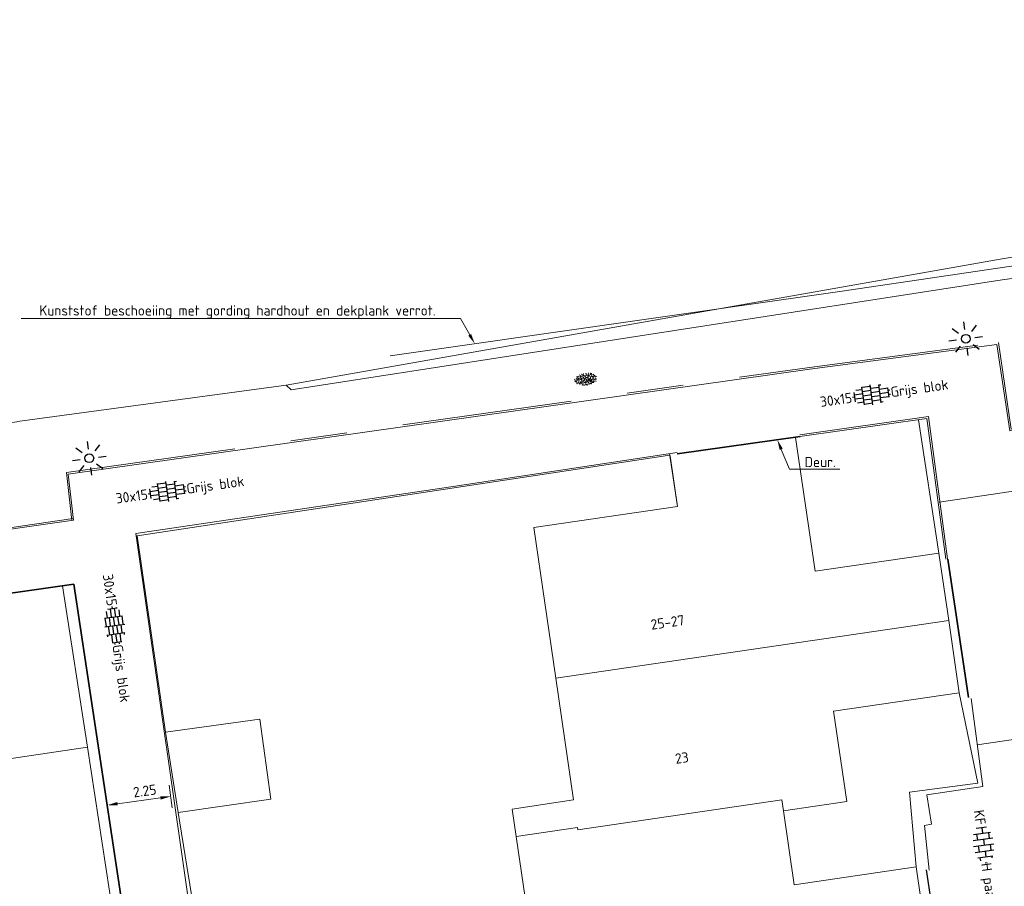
# Model space of a CAD drawing. Header units: metres. Extents: x 102746 to 103541, y 468531 to 469408.
# Tile 62 of 87: x 102965 to 103000, y 469114 to 469145. Entities that reach past the tile are written whole.
import ezdxf
from ezdxf import colors
from ezdxf.entities.mleader import LeaderData, LeaderLine
from ezdxf.enums import TextEntityAlignment as Align
from ezdxf.math import Vec2, Vec3

# ---------------------------------------------------------------- set-up
doc = ezdxf.new("R2010")
doc.units = ezdxf.units.M
doc.linetypes.add('VH-OPSLUITBAND_60X200', pattern=[12, 6, -2, 2, -2])
doc.layers.get('0').update_dxf_attribs({"lineweight": 25})
for name, color, linetype, lineweight in [('B-RO-GR-GRAS-S', 60, 'Continuous', 25), ('B-RO-IE-MEUBILAIR_WEGMEUBILAIR-S', 7, 'Continuous', 25), ('B-RO-IE-TERREINAFSCHEIDING_KUNSTMATIG_SCHUTTING-G', 90, 'IE-TERREINAFSCHEIDING-KUNSTMATIG-DICHT', 18), ('B-RO-OB-BESCHOEIING-G', 7, 'OB-BESCHOEIING', 18), ('B-RO-OG-BEBOUWING-G', 7, 'Continuous', 35), ('B-RO-OG-BGT-G', 253, 'Continuous', 13), ('B-RO-VH-KANTOPSLUITING_ACHTERKANTBAND-G', 253, 'Continuous', 18), ('B-RO-VH-KANTOPSLUITING_OPSLUITBAND_60X200-G', 150, 'VH-OPSLUITBAND_60X200', 18), ('B-RO-VH-VERHARDING-G', 252, 'Continuous', 18), ('B-RO-VH-VERHARDING_BETONSTRAATSTEEN-S', 252, 'Continuous', 25), ('B-RO-VH-VERHARDING_TEGEL_BETON-S', 252, 'Continuous', 25), ('X-XX-AL-M', 7, 'Continuous', 18), ('X-XX-AL-T18', 7, 'Continuous', 18)]:
    doc.layers.add(name, color=color, linetype=linetype, lineweight=lineweight)
doc.layers.add('Punten', color=7, linetype='Continuous')
doc.styles.add('NLCS-ISO', font='txt')
doc.styles.add('NLCS-ISO-M200-T18', font='txt', dxfattribs={"height": 0.36})
doc.linetypes.add('IE-TERREINAFSCHEIDING-KUNSTMATIG-DICHT', pattern='A,8,-1,[82,NLCS.shx,S=0.75,R=90,X=0,Y=0],-1', length=10)
doc.linetypes.add('OB-BESCHOEIING', pattern='A,30,-5,[1,NLCS.shx,S=1,R=0,X=0,Y=0],-5', length=40)
doc.dimstyles.new('NLCS-M200-T18-PIJL_L2_H1', dxfattribs={"dimscale": 0.2, "dimtxt": 2.5, "dimasz": 1.8, "dimexe": 2, "dimexo": 2, "dimgap": 0.7, "dimtad": 1, "dimzin": 0, "dimdsep": 46, "dimtxsty": 'NLCS-ISO-M200-T18', "dimcen": 0, "dimdle": 2, "dimclrd": 256, "dimclre": 256, "dimclrt": 256, "dimadec": 1, "dimazin": 0, "dimtfac": 1, "dimtdec": 3, "dimtofl": 0, "dimtmove": 0, "dimatfit": 3, "dimfxl": 2, "dimfxlon": 1, "dimtfillclr": 256, "dimtolj": 1, "dimtzin": 0, "dimlwd": -1, "dimlwe": -1, "dimarcsym": 0})

# ---------------------------------------------------------------- blocks, each defined once
blk = doc.blocks.new('*D248')
at = {"layer": 'Defpoints', "color": 0, "transparency": 16777216}
for p in [(102969.57, 469125.389), (102967.341, 469125.085, -3.94), (102970.635, 469117.592)]:
    blk.add_point(p, dxfattribs=at)
at = {"layer": 'X-XX-AL-M', "transparency": 16777216}
for p, q in [((102970.581, 469117.988), (102970.689, 469117.196)), ((102968.362, 469117.607), (102968.46, 469116.891)), ((102968.763, 469117.336), (102970.278, 469117.543))]:
    blk.add_line(p, q, dxfattribs=at)
for points in [[(102968.754, 469117.396), (102968.771, 469117.277), (102968.406, 469117.287)], [(102970.27, 469117.603), (102970.287, 469117.484), (102970.635, 469117.592)]]:
    blk.add_solid(points, dxfattribs=at)
at = {"layer": 'X-XX-AL-M', "transparency": 16777216, "insert": (102969.723, 469117.79), "char_height": 0.36, "attachment_point": 5, "rotation": 7.7766, "style": 'NLCS-ISO-M200-T18'}
blk.add_mtext('\\A1;2.25', dxfattribs=at)
blk = doc.blocks.new('B-SIE-WEG_LICHTMAST_SPOT-SO')
for p, q in [((-2.12, 2.12), (-1.15, 1.15)), ((0, 1.62), (0, 3)), ((1.15, 1.15), (2.12, 2.12)), ((-3, 0), (-1.62, 0)), ((-2.12, -2.12), (-1.15, -1.15)), ((0, -3), (0, -1.62)), ((1.15, -1.15), (2.12, -2.12)), ((1.62, 0), (3, 0))]:
    blk.add_line(p, q)
blk.add_circle((0, 0), 0.77)
at = {"style": 'NLCS-ISO'}
blk.add_attdef('TYPE', text='', height=1.8, dxfattribs=at).set_placement((0, 3), align=Align.BOTTOM_CENTER)
blk = doc.blocks.new('SVH-TEGEL_300X150_DUN_HALFST_KL-SO')
for p, q in [((0, -1.78), (0, 1.78)), ((-3, 0), (-3.39, 0)), ((-3, 0.75), (-3.08, 0.75)), ((-3, -0.83), (-3, 0.83)), ((-1.5, 0.37), (-3, 0.37)), ((-1.5, 1.12), (-2.63, 1.12)), ((-1.5, -1.6), (-1.5, 1.6)), ((0, 1.5), (-1.5, 1.5)), ((0, 0.75), (-1.5, 0.75)), ((0, 0), (-1.5, 0)), ((1.5, 1.12), (0, 1.12)), ((1.5, 0.37), (0, 0.37)), ((1.5, -1.6), (1.5, 1.6)), ((1.84, 1.5), (1.5, 1.5)), ((3, 0.75), (1.5, 0.75)), ((3, -0.83), (3, 0.83)), ((3.32, 0.37), (3, 0.37)), ((-3, -0.75), (-3.08, -0.75)), ((-1.5, -0.38), (-3, -0.38)), ((-1.5, -1.12), (-2.63, -1.12)), ((0, -0.75), (-1.5, -0.75)), ((0, -1.5), (-1.5, -1.5)), ((1.5, -0.38), (0, -0.38)), ((1.5, -1.12), (0, -1.12)), ((3, 0), (1.5, 0)), ((3, -0.75), (1.5, -0.75)), ((1.84, -1.5), (1.5, -1.5)), ((3.32, -0.38), (3, -0.38))]:
    blk.add_line(p, q)
at = {"style": 'NLCS-ISO'}
blk.add_attdef('FORMAAT', text='', height=1.8, dxfattribs=at).set_placement((-3.49, 0), align=Align.MIDDLE_RIGHT)
blk.add_attdef('KLEUR', text='', height=1.8, dxfattribs=at).set_placement((3.42, 0), align=Align.MIDDLE_LEFT)
at = {"style": 'NLCS-ISO', "flags": 1}
blk.add_attdef('FUNCTIE', text='', height=1.8, dxfattribs=at).set_placement((0.12, -3.58), align=Align.MIDDLE_CENTER)
blk = doc.blocks.new('SVH-BSS_KEIFORMAAT_HALFST_KL-SO')
for p, q in [((-3.15, -1), (-3.15, 0.83)), ((-3.15, 0), (-2.1, 0)), ((-2.1, -1.59), (-2.1, 1.42)), ((-2.1, 1.05), (-1.05, 1.05)), ((-1.05, -1.83), (-1.05, 1.66)), ((-1.05, 0), (0, 0)), ((0, -1.88), (0, 1.71)), ((0, 1.05), (1.05, 1.05)), ((1.05, -1.75), (1.05, 1.58)), ((1.05, 0), (2.1, 0)), ((2.1, -1.4), (2.1, 1.22)), ((2.1, 1.05), (2.41, 1.05)), ((3.15, -0.26), (3.15, 0.09)), ((3.15, 0), (3.16, 0)), ((-2.1, -1.05), (-1.05, -1.05)), ((0, -1.05), (1.05, -1.05)), ((2.1, -1.05), (2.64, -1.05))]:
    blk.add_line(p, q)
at = {"style": 'NLCS-ISO'}
blk.add_attdef('FORMAAT', text='', height=1.8, dxfattribs=at).set_placement((-3.62, -0.09), align=Align.MIDDLE_RIGHT)
blk.add_attdef('KLEUR', text='', height=1.8, dxfattribs=at).set_placement((3.17, -0.09), align=Align.MIDDLE_LEFT)
at = {"style": 'NLCS-ISO', "flags": 1}
blk.add_attdef('FUNCTIE', text='', height=1.8, dxfattribs=at).set_placement((0.12, -3.58), align=Align.MIDDLE_CENTER)
blk = doc.blocks.new('SGR-GRAS_01-SO')
at = {"ltscale": 0.1}
for p, q in [((-1.96, -0.07), (-1.98, 0)), ((-1.93, 0.19), (-1.93, 0.24)), ((-1.89, 0.24), (-1.92, 0.25)), ((-1.67, 0.02), (-1.6, 0.04)), ((-1.6, 0.24), (-1.65, 0.29)), ((-1.53, 0.32), (-1.6, 0.35)), ((-1.45, 0.64), (-1.52, 0.66)), ((-1.52, 0.19), (-1.44, 0.19)), ((-1.47, 0.58), (-1.48, 0.65)), ((-1.43, 0.48), (-1.35, 0.5)), ((-1.36, 0.21), (-1.43, 0.23)), ((-1.42, 0.13), (-1.36, 0.17)), ((-1.38, 0.11), (-1.32, 0.16)), ((-1.37, 0.01), (-1.38, 0.08)), ((-1.33, 0.11), (-1.33, 0.19)), ((-1.3, 0.76), (-1.32, 0.77)), ((-1.28, 0.68), (-1.28, 0.76)), ((-1.17, 0.39), (-1.23, 0.43)), ((-1.17, 0.24), (-1.22, 0.29)), ((-1.15, 0.65), (-1.21, 0.7)), ((-1.11, 0.17), (-1.04, 0.19)), ((-1.03, 0.03), (-1.1, 0.07)), ((-0.94, 0.84), (-1, 0.88)), ((-0.97, 0.51), (-0.92, 0.57)), ((-0.89, 0.5), (-0.97, 0.52)), ((-0.94, 0.19), (-0.87, 0.19)), ((-0.92, 0.42), (-0.86, 0.46)), ((-0.89, 0.81), (-0.82, 0.81)), ((-0.87, 0.66), (-0.89, 0.73)), ((-0.8, 0.06), (-0.88, 0.08)), ((-0.87, 0.62), (-0.8, 0.64)), ((-0.8, 0.47), (-0.87, 0.51)), ((-0.75, 0.24), (-0.8, 0.29)), ((-0.77, 0.09), (-0.79, 0.16)), ((-0.73, 0.65), (-0.78, 0.7)), ((-0.74, 0.03), (-0.73, 0.11)), ((-0.67, 0.11), (-0.73, 0.14)), ((-0.69, 0.61), (-0.68, 0.68)), ((-0.58, 0.92), (-0.64, 0.96)), ((-0.56, 0.92), (-0.51, 0.97)), ((-0.56, 0.32), (-0.48, 0.34)), ((-0.44, 0.55), (-0.51, 0.59)), ((-0.43, 0.78), (-0.5, 0.8)), ((-0.42, 0.71), (-0.36, 0.74)), ((-0.34, 0.35), (-0.41, 0.37)), ((-0.32, 0.24), (-0.38, 0.29)), ((-0.31, 0.19), (-0.37, 0.22)), ((-0.37, 0.19), (-0.29, 0.19)), ((-0.31, 0.65), (-0.36, 0.7)), ((-0.32, 0.81), (-0.24, 0.81)), ((-0.32, 0.77), (-0.24, 0.79)), ((-0.28, 0.73), (-0.29, 0.81)), ((-0.21, 1), (-0.27, 1.03)), ((-0.24, 0.02), (-0.17, 0.04)), ((-0.18, 0.17), (-0.19, 0.24)), ((-0.08, 0.63), (-0.14, 0.67)), ((-0.14, -0.04), (-0.14, 0.03)), ((-0.09, 0.53), (-0.09, 0.6)), ((-0.08, 0.16), (-0.03, 0.21)), ((-0.07, 0.19), (0, 0.23)), ((0.06, 0.27), (-0.01, 0.3)), ((0, 0.47), (0.07, 0.49)), ((0.1, 0.24), (0.05, 0.29)), ((0.13, 0.64), (0.06, 0.66)), ((0.07, 0.99), (0.14, 1.03)), ((0.12, 0.65), (0.07, 0.7)), ((0.22, 0.2), (0.15, 0.22)), ((0.21, 0.19), (0.28, 0.19)), ((0.29, 0.71), (0.22, 0.75)), ((0.24, 0.92), (0.31, 0.94)), ((0.26, 0.81), (0.33, 0.81)), ((0.32, 0.81), (0.3, 0.89)), ((0.31, 0.17), (0.39, 0.19)), ((0.32, 0.57), (0.38, 0.62)), ((0.42, 0.34), (0.36, 0.38)), ((0.42, 0.25), (0.4, 0.32)), ((0.43, 0.48), (0.49, 0.51)), ((0.53, 0.24), (0.47, 0.29)), ((0.54, 0.65), (0.49, 0.7)), ((0.56, -0.02), (0.49, 0.02)), ((0.5, 0.45), (0.51, 0.53)), ((0.59, 0.93), (0.52, 0.94)), ((0.55, 0.62), (0.63, 0.64)), ((0.65, 0.79), (0.58, 0.83)), ((0.68, 0.49), (0.61, 0.51)), ((0.77, 0.05), (0.7, 0.07)), ((0.78, 0.42), (0.72, 0.46)), ((0.78, 0.19), (0.86, 0.19)), ((0.83, 0.81), (0.91, 0.81)), ((0.92, 0.06), (0.85, 0.09)), ((0.87, 0.31), (0.94, 0.33)), ((0.95, 0.24), (0.9, 0.29)), ((0.91, 0.89), (0.91, 0.92)), ((0.97, 0.65), (0.91, 0.7)), ((0.93, 0.76), (0.99, 0.8)), ((1.01, 0.87), (0.95, 0.91)), ((1.01, 0.33), (1, 0.4)), ((1.15, 0.78), (1.08, 0.8)), ((1.15, 0.5), (1.08, 0.54)), ((1.1, 0.38), (1.1, 0.45)), ((1.11, 0.77), (1.18, 0.79)), ((1.24, 0.34), (1.17, 0.36)), ((1.18, 0.01), (1.26, 0.03)), ((1.21, 0.21), (1.26, 0.26)), ((1.28, 0.14), (1.22, 0.17)), ((1.28, 0.25), (1.35, 0.29)), ((1.37, 0.24), (1.32, 0.29)), ((1.39, 0.65), (1.34, 0.7)), ((1.36, 0.19), (1.43, 0.19)), ((1.42, 0.46), (1.5, 0.48)), ((1.51, 0.58), (1.44, 0.62)), ((1.64, 0.21), (1.58, 0.25)), ((1.61, 0.41), (1.59, 0.48)), ((1.69, 0.3), (1.7, 0.37)), ((1.79, 0.19), (1.72, 0.21)), ((1.74, 0.16), (1.81, 0.18)), ((1.8, 0.24), (1.75, 0.29)), ((1.93, 0.19), (1.95, 0.19)), ((-1.92, -0.16), (-1.85, -0.12)), ((-1.82, -0.08), (-1.9, -0.06)), ((-1.76, -0.13), (-1.82, -0.09)), ((-1.78, -0.3), (-1.73, -0.25)), ((-1.62, -0.5), (-1.69, -0.46)), ((-1.63, -0.57), (-1.68, -0.52)), ((-1.61, -0.17), (-1.67, -0.11)), ((-1.57, -0.44), (-1.49, -0.44)), ((-1.54, -0.66), (-1.5, -0.64)), ((-1.4, -0.05), (-1.46, -0.01)), ((-1.38, -0.46), (-1.38, -0.39)), ((-1.35, -0.28), (-1.28, -0.26)), ((-1.27, -0.23), (-1.34, -0.21)), ((-1.26, -0.42), (-1.33, -0.38)), ((-1.27, -0.56), (-1.28, -0.48)), ((-1.21, -0.57), (-1.26, -0.52)), ((-1.18, -0.67), (-1.25, -0.65)), ((-1.19, -0.17), (-1.24, -0.11)), ((-1.13, -0.78), (-1.19, -0.75)), ((-1.06, -0.39), (-1, -0.35)), ((-1.04, -0.58), (-0.97, -0.57)), ((-0.99, -0.44), (-0.92, -0.44)), ((-0.9, -0.34), (-0.96, -0.3)), ((-0.9, -0.65), (-0.84, -0.6)), ((-0.84, -0.94), (-0.85, -0.93)), ((-0.78, -0.57), (-0.84, -0.52)), ((-0.76, -0.7), (-0.83, -0.67)), ((-0.76, -0.17), (-0.82, -0.11)), ((-0.8, -0.13), (-0.73, -0.11)), ((-0.71, -0.38), (-0.79, -0.36)), ((-0.79, -0.54), (-0.78, -0.46)), ((-0.72, -0.89), (-0.65, -0.87)), ((-0.71, -0.9), (-0.64, -0.86)), ((-0.62, -0.82), (-0.7, -0.8)), ((-0.67, -0.48), (-0.69, -0.4)), ((-0.53, -0.26), (-0.6, -0.22)), ((-0.58, -0.99), (-0.59, -0.97)), ((-0.57, -0.1), (-0.5, -0.06)), ((-0.49, -0.25), (-0.44, -0.19)), ((-0.48, -0.44), (-0.41, -0.42)), ((-0.4, -0.63), (-0.46, -0.59)), ((-0.38, -0.98), (-0.43, -0.93)), ((-0.42, -0.44), (-0.34, -0.44)), ((-0.36, -0.57), (-0.41, -0.52)), ((-0.34, -0.17), (-0.39, -0.11)), ((-0.26, -0.99), (-0.33, -0.95)), ((-0.25, -0.09), (-0.32, -0.07)), ((-0.17, -0.18), (-0.24, -0.14)), ((-0.16, -0.53), (-0.23, -0.51)), ((-0.21, -0.61), (-0.15, -0.58)), ((-0.19, -0.62), (-0.19, -0.54)), ((-0.17, -0.74), (-0.1, -0.72)), ((-0.07, -0.97), (-0.14, -0.95)), ((-0.04, -0.55), (-0.1, -0.51)), ((-0.08, -0.4), (-0.09, -0.32)), ((-0.01, -1.01), (0.04, -0.95)), ((0.05, -0.98), (0, -0.93)), ((0.07, -0.57), (0.01, -0.52)), ((0.02, -0.96), (0.01, -0.89)), ((0.08, -0.17), (0.03, -0.11)), ((0.1, -0.91), (0.03, -0.88)), ((0.07, -0.29), (0.14, -0.27)), ((0.19, -0.1), (0.13, -0.06)), ((0.16, -0.44), (0.23, -0.44)), ((0.17, -1.04), (0.22, -1.02)), ((0.31, -0.24), (0.24, -0.22)), ((0.33, -0.47), (0.26, -0.43)), ((0.29, -0.33), (0.35, -0.29)), ((0.4, -0.68), (0.32, -0.66)), ((0.39, -0.6), (0.45, -0.55)), ((0.39, -0.59), (0.46, -0.57)), ((0.4, -0.69), (0.41, -0.62)), ((0.46, -0.83), (0.4, -0.8)), ((0.47, -0.98), (0.42, -0.93)), ((0.49, -0.57), (0.44, -0.52)), ((0.45, -0.12), (0.46, -0.05)), ((0.51, -0.17), (0.45, -0.11)), ((0.52, -0.32), (0.5, -0.24)), ((0.62, -0.88), (0.6, -0.81)), ((0.63, -0.14), (0.7, -0.12)), ((0.69, -0.39), (0.62, -0.35)), ((0.64, -0.84), (0.71, -0.81)), ((0.7, -0.89), (0.77, -0.88)), ((0.73, -0.44), (0.81, -0.44)), ((0.82, -0.76), (0.76, -0.72)), ((0.78, -0.04), (0.85, 0)), ((0.86, -0.39), (0.79, -0.37)), ((0.8, -0.19), (0.85, -0.14)), ((0.86, -0.94), (0.84, -0.93)), ((0.91, -0.57), (0.86, -0.52)), ((0.93, -0.17), (0.88, -0.11)), ((0.95, -0.83), (0.88, -0.81)), ((0.94, -0.44), (1.01, -0.42)), ((1.05, -0.31), (0.99, -0.27)), ((1, -0.77), (1, -0.7)), ((1.05, -0.2), (1.05, -0.12)), ((1.11, -0.24), (1.1, -0.16)), ((1.19, -0.68), (1.12, -0.64)), ((1.14, -0.56), (1.21, -0.52)), ((1.21, -0.8), (1.2, -0.73)), ((1.33, -0.1), (1.26, -0.08)), ((1.26, -0.75), (1.33, -0.73)), ((1.34, -0.57), (1.29, -0.52)), ((1.36, -0.17), (1.3, -0.11)), ((1.31, -0.44), (1.38, -0.44)), ((1.42, -0.23), (1.35, -0.19)), ((1.42, -0.54), (1.35, -0.52)), ((1.55, -0.6), (1.49, -0.56)), ((1.5, -0.29), (1.57, -0.27)), ((1.64, -0.27), (1.65, -0.2)), ((1.64, -0.27), (1.7, -0.23)), ((1.68, -0.55), (1.74, -0.5)), ((1.71, -0.16), (1.69, -0.09)), ((1.78, -0.15), (1.71, -0.11)), ((1.71, -0.52), (1.71, -0.52)), ((1.78, -0.17), (1.73, -0.11)), ((1.88, -0.25), (1.81, -0.23))]:
    blk.add_line(p, q, dxfattribs=at)
at = {"ltscale": 0.1, "style": 'NLCS-ISO'}
blk.add_attdef('TYPE', text='', height=0.5, dxfattribs=at).set_placement((3.47, -0.02), align=Align.MIDDLE_CENTER)

msp = doc.modelspace()

# ---------------------------------------------------------------- linework, layer by layer
at = {"layer": 'B-RO-IE-TERREINAFSCHEIDING_KUNSTMATIG_SCHUTTING-G', "linetype": 'Continuous', "elevation": -3.796}
msp.add_lwpolyline([(102988.529, 469129.739), (102980.614, 469128.536), (102969.405, 469126.881), (102971.973, 469108.985), (102970.197, 469108.658), (102973.76, 469084.162)], dxfattribs=at)
at = {"layer": 'B-RO-OB-BESCHOEIING-G', "linetype": 'Continuous', "elevation": -4.313}
msp.add_lwpolyline([(102978.389, 469133.15), (102994.269, 469135.425), (103014.755, 469138.444), (103036.615, 469141.043), (103049.846, 469142.228), (103065.427, 469142.918), (103074.936, 469143.476)], dxfattribs=at)
at = {"layer": 'B-RO-OG-BEBOUWING-G', "linetype": 'Continuous'}
for points, elevation in [([(102992.87, 469130.295), (102988.529, 469129.684)], -3.727), ([(102971.922, 469084.233), (102967.755, 469113.014), (102969.011, 469113.226), (102967.215, 469125.085), (102954.65, 469123.304)], -3.94)]:
    msp.add_lwpolyline(points, dxfattribs=dict(at, elevation=elevation))
at = {"layer": 'B-RO-OG-BEBOUWING-G', "elevation": -3.944}
msp.add_lwpolyline([(102998.087, 469125.973), (102998.814, 469121.092)], dxfattribs=at)
at = {"layer": 'B-RO-OG-BGT-G', "color": 252, "flags": 128}
for points in [[(102965.225, 469130.827), (102974.715, 469132.116), (103000, 469136.572), (103006.352, 469137.64), (103014.553, 469138.691), (103034.898, 469141.074), (103054.502, 469142.905), (103059.628, 469143.027), (103064.443, 469143.282), (103081.723, 469144.195), (103082.401, 469144.163), (103087.398, 469143.697), (103087.43, 469144.277), (103087.556, 469144.747), (103087.763, 469145.188)], [(103054.95, 469134.445), (103052.797, 469139.16), (103050.853, 469142.452), (103031.258, 469140.017), (103000, 469135.834), (102974.893, 469131.953), (102974.715, 469132.116), (102965.225, 469130.827), (102965.208, 469130.824), (102941.49, 469127.603), (102927.065, 469125.539)], [(102992.706, 469130.271), (102993.399, 469125.542), (102997.763, 469126.181), (102997.045, 469130.89)], [(102988.259, 469129.698), (102988.531, 469127.833), (102983.457, 469127.09), (102984.236, 469121.767), (102998.112, 469123.799), (102997.763, 469126.181), (102993.399, 469125.542), (102992.706, 469130.271)], [(102988.271, 469129.616), (102988.178, 469129.627), (102969.46, 469126.792), (102970.461, 469119.862), (102973.783, 469120.322), (102974.174, 469117.496), (102970.904, 469117.027), (102971.213, 469115.13), (102971.416, 469113.84)], [(102972.599, 469092.371), (102978.656, 469093.31), (102980.19, 469093.548), (102980.528, 469091.369), (102978.994, 469091.131), (102972.915, 469090.188), (102974.156, 469081.758), (102985.233, 469083.576), (102984.464, 469088.826), (102983.689, 469094.12), (102982.894, 469099.548), (102982.064, 469105.215), (102984.391, 469105.556), (102983.657, 469110.565), (102982.834, 469116.184), (102982.693, 469117.15), (102984.866, 469117.468), (102984.236, 469121.767), (102983.457, 469127.09), (102988.531, 469127.833), (102988.271, 469129.616)], [(102966.821, 469125.029), (102966.821, 469125.029), (102962.848, 469124.466), (102963.73, 469118.744), (102967.7, 469119.33), (102966.821, 469125.029)]]:
    msp.add_lwpolyline(points, dxfattribs=at)
for points in [[(102974.715, 469132.116), (102974.893, 469131.953), (103000, 469135.834), (103031.258, 469140.017), (103050.853, 469142.452), (103054.475, 469142.8), (103054.502, 469142.905), (103034.898, 469141.074), (103014.553, 469138.691), (103006.352, 469137.64), (103000, 469136.572)], [(102985.007, 469116.502), (102985.019, 469116.419), (102992.217, 469117.474), (102992.275, 469117.081), (102994.512, 469117.409), (102994.045, 469120.603), (102998.485, 469121.253), (102998.112, 469123.799), (102984.236, 469121.767), (102984.866, 469117.468), (102982.693, 469117.15), (102982.834, 469116.184)], [(102998.485, 469121.253), (102994.045, 469120.603), (102994.512, 469117.409), (102992.275, 469117.081), (102992.656, 469114.475), (102996.961, 469115.106), (102996.723, 469117.749), (102999.144, 469118.066)], [(102970.904, 469117.027), (102974.174, 469117.496), (102973.783, 469120.322), (102970.461, 469119.862)], [(102964.645, 469112.811), (102967.314, 469113.204), (102968.613, 469113.405), (102967.7, 469119.33), (102963.73, 469118.744)], [(102997.308, 469112.741), (102996.961, 469115.106), (102992.656, 469114.475), (102992.275, 469117.081), (102992.217, 469117.474), (102985.019, 469116.419), (102985.007, 469116.502), (102982.834, 469116.184), (102983.657, 469110.565)]]:
    msp.add_lwpolyline(points, close=True, dxfattribs=at)
at = {"layer": 'B-RO-VH-KANTOPSLUITING_ACHTERKANTBAND-G', "linetype": 'Continuous'}
for points, elevation in [([(102967.204, 469127.342), (102967.024, 469128.972), (102993.205, 469132.682), (102999.818, 469133.547), (103000.272, 469130.495), (103017.703, 469133.062), (103017.703, 469133.062)], -3.96), ([(102992.851, 469130.358), (102997.397, 469131.001), (102998.073, 469125.977)], -3.747), ([(102998.902, 469121.055), (102999.318, 469117.94), (102997.346, 469117.653), (102997.508, 469116.616), (102997.262, 469116.571), (102997.422, 469114.987)], -3.878)]:
    msp.add_lwpolyline(points, dxfattribs=dict(at, elevation=elevation))
at = {"layer": 'B-RO-VH-KANTOPSLUITING_ACHTERKANTBAND-G', "elevation": -3.968, "flags": 128}
msp.add_lwpolyline([(102938.771, 469123.281), (102967.204, 469127.342)], dxfattribs=at)
at = {"layer": 'B-RO-VH-KANTOPSLUITING_OPSLUITBAND_60X200-G'}
for points, elevation in [([(102967.145, 469127.335), (102966.958, 469129.024), (102993.196, 469132.741), (102999.869, 469133.614), (103000.322, 469130.563), (103017.705, 469133.123), (103017.714, 469133.121)], -3.96), ([(102967.145, 469127.335), (102966.958, 469129.024), (102993.196, 469132.741), (102999.869, 469133.614), (103000.322, 469130.563), (103017.705, 469133.123), (103017.714, 469133.121)], -3.96), ([(102992.859, 469130.298), (102997.346, 469130.933), (102998.013, 469125.969)], -3.747)]:
    msp.add_lwpolyline(points, dxfattribs=dict(at, elevation=elevation))
at = {"layer": 'B-RO-VH-KANTOPSLUITING_OPSLUITBAND_60X200-G', "elevation": -3.968, "flags": 128}
msp.add_lwpolyline([(102938.763, 469123.34), (102967.196, 469127.401)], dxfattribs=at)
at = {"layer": 'B-RO-VH-VERHARDING-G', "linetype": 'Continuous'}
for points, elevation in [([(103008.178, 469129.529), (102997.78, 469127.979)], -3.944), ([(102999.116, 469119.411), (103001.288, 469119.738)], -3.913)]:
    msp.add_lwpolyline(points, dxfattribs=dict(at, elevation=elevation))
at = {"layer": 'Punten', "linetype": 'Continuous', "elevation": -3.919}
msp.add_lwpolyline([(102997.319, 469115.004), (102998.057, 469110.076)], dxfattribs=at)

# ---------------------------------------------------------------- block references
at = {"layer": 'B-RO-GR-GRAS-S', "xscale": 0.2, "yscale": 0.2, "zscale": 0.2, "rotation": 8.039664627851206}
msp.add_blockref('SGR-GRAS_01-SO', (102985.3, 469132.321), dxfattribs=at)
at = {"layer": 'B-RO-IE-MEUBILAIR_WEGMEUBILAIR-S', "xscale": 0.2, "yscale": 0.2, "zscale": 0.2, "rotation": 277.45472713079}
for p in [(102998.715, 469133.752, -3.96), (102967.765, 469129.532)]:
    msp.add_blockref('B-SIE-WEG_LICHTMAST_SPOT-SO', p, dxfattribs=at)
at = {"layer": 'B-RO-VH-VERHARDING_BETONSTRAATSTEEN-S', "xscale": 0.1999999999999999, "yscale": 0.1999999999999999, "zscale": 0.1999999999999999, "rotation": 278.0217067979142}
msp.add_blockref('SVH-BSS_KEIFORMAAT_HALFST_KL-SO', (102999.366, 469115.877), dxfattribs=at).add_auto_attribs({'FORMAAT': 'KF', 'KLEUR': 'H paars'})
at = {"layer": 'B-RO-VH-VERHARDING_TEGEL_BETON-S', "xscale": 0.2, "yscale": 0.2, "zscale": 0.2}
for p, rotation in [((102995.388, 469131.771), 7.854351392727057), ((102970.519, 469128.36), 7.854351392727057), ((102968.665, 469123.631), 277.854351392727)]:
    msp.add_blockref('SVH-TEGEL_300X150_DUN_HALFST_KL-SO', p, dxfattribs=dict(at, rotation=rotation)).add_auto_attribs({'FORMAAT': '30x15', 'KLEUR': 'Grijs blok'})

# ---------------------------------------------------------------- texts
at = {"layer": 'B-RO-OG-BGT-G', "color": 252, "style": 'NLCS-ISO-M200-T18'}
for s, p in [('25-27', (102988.185, 469123.74)), ('23', (102988.69, 469118.955))]:
    msp.add_text(s, height=0.36, rotation=8.3, dxfattribs=at).set_placement(p, align=Align.MIDDLE)

# ---------------------------------------------------------------- dimensions: what is measured, and where the dimension line sits
at = {"layer": 'X-XX-AL-M'}
dim = msp.add_linear_dim(base=(102970.635, 469117.592), p1=(102967.341, 469125.085, -3.94), p2=(102969.57, 469125.389), angle=7.7766, dimstyle='NLCS-M200-T18-PIJL_L2_H1', dxfattribs=at)
dim.commit()
dim.dimension.update_dxf_attribs({"geometry": '*D248', "text_midpoint": (102969.766, 469117.473), "dimtype": 161})

# ---------------------------------------------------------------- leaders
at = {"layer": 'X-XX-AL-T18'}
ml = msp.add_multileader_mtext('Standard', dxfattribs=at)
ml.set_content('Kunststof beschoeiing met gording hardhout en dekplank verrot.', color=256, style='NLCS-ISO-M200-T18')
ml.set_leader_properties(color=256, linetype='ByLayer', lineweight=-1)
ml.build(insert=Vec2(0, 0))
ml.multileader.update_dxf_attribs({"text_left_attachment_type": 5, "text_right_attachment_type": 5, "dogleg_length": 0.36, "arrow_head_size": 0.36})
ctx = ml.context
ctx.base_point, ctx.char_height, ctx.arrow_head_size, ctx.landing_gap_size, ctx.plane_origin = Vec3(102965.819, 469134.462, -4.313), 0.36, 0.36, 0.18, Vec3(102981.377, 469133.578, -4.313)
ctx.left_attachment, ctx.right_attachment = 5, 5
notes = []
notes.append((ctx, [(0, (1, 1, 0), (102980.867, 469134.462, -4.313), (-1, 0), 0.36, [(0, [(102981.377, 469133.578, -4.313)], 0, [])])]))
ctx.mtext.insert, ctx.mtext.flow_direction = Vec3(102965.999, 469134.93, -4.313), 5
ml = msp.add_multileader_mtext('Standard', dxfattribs=at)
ml.set_content('Deur.', color=256, style='NLCS-ISO-M200-T18')
ml.set_leader_properties(color=256, linetype='ByLayer', lineweight=-1)
ml.build(insert=Vec2(0, 0))
ml.multileader.update_dxf_attribs({"text_left_attachment_type": 5, "text_right_attachment_type": 5, "dogleg_length": 0.36, "arrow_head_size": 0.36})
ctx = ml.context
ctx.base_point, ctx.char_height, ctx.arrow_head_size, ctx.landing_gap_size, ctx.plane_origin = Vec3(102992.845, 469129.147, -3.727), 0.36, 0.36, 0.18, Vec3(102992.063, 469130.181, -3.727)
ctx.left_attachment, ctx.right_attachment = 5, 5
notes.append((ctx, [(0, (1, 1, 0), (102992.485, 469129.147, -3.727), (1, 0), 0.36, [(0, [(102992.063, 469130.181, -3.727)], 0, [])])]))
ctx.mtext.insert, ctx.mtext.flow_direction = Vec3(102993.025, 469129.579, -3.727), 5
for ctx, leaders in notes:
    for number, flags, end, landing, length, lines in leaders:
        leader = LeaderData()
        leader.index, (leader.has_last_leader_line, leader.has_dogleg_vector, leader.attachment_direction) = number, flags
        leader.last_leader_point, leader.dogleg_vector, leader.dogleg_length = Vec3(end), Vec3(landing), length
        for number, points, colour, breaks in lines:
            line = LeaderLine()
            line.index, line.vertices, line.color, line.breaks = number, Vec3.list(points), colors.encode_raw_color(colour), breaks
            leader.lines.append(line)
        ctx.leaders.append(leader)

doc.saveas('drawing.dxf')
